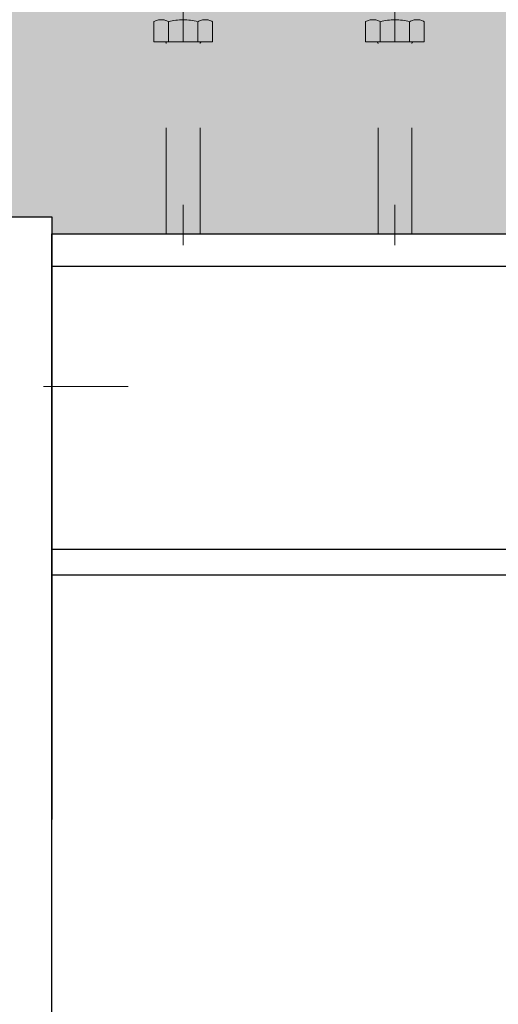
# Model space of a CAD drawing. Header units: millimetres. Extents: x -8.5 to 60.3, y 0 to 42.
# Tile 16 of 109: x 3.63 to 4.195, y 9.945 to 11.106. Entities that reach past the tile are written whole.
import ezdxf

# ---------------------------------------------------------------- set-up
doc = ezdxf.new("R2010")
doc.units = ezdxf.units.MM
doc.linetypes.add('DASHDOT', pattern=[1, 0.5, -0.25, 0, -0.25])
doc.linetypes.add('HIDDEN', pattern=[0.375, 0.25, -0.125])
doc.styles.add('Arial Narrow', font='ARIALN.TTF')
doc.dimstyles.new('Arch_Strakon_dimstyle', dxfattribs={"dimtxt": 11.25, "dimasz": 1, "dimexe": 1.25, "dimexo": 0.0625, "dimgap": 1, "dimtad": 0, "dimdec": 3, "dimzin": 12, "dimdsep": 46, "dimtxsty": 'Arial Narrow', "dimblk": 'Arrowhead_Tick', "dimsah": 1, "dimcen": 0, "dimse1": 1, "dimse2": 1, "dimclrd": 6, "dimclrt": 3, "dimazin": 0, "dimtfac": 1, "dimtdec": 4, "dimtmove": 0, "dimatfit": 3, "dimldrblk": 'NONE', "dimfxl": 1, "dimtvp": 1, "dimtolj": 1, "dimtzin": 0, "dimlwd": 13, "dimarcsym": 2})

# ---------------------------------------------------------------- blocks, each defined once
blk = doc.blocks.new('Arrowhead_Tick')
at = {"color": 0, "linetype": 'Continuous', "lineweight": -2, "ltscale": 0.5}
for p, q in [((0, 20), (0, -10)), ((-1, 0), (0, 0)), ((10, 0), (0, 0))]:
    blk.add_line(p, q, dxfattribs=at)
at = {"color": 2, "linetype": 'Continuous', "lineweight": 35, "ltscale": 0.5}
blk.add_line((4.42, 4.42), (-4.42, -4.42), dxfattribs=at)
blk = doc.blocks.new('*D28')
at = {"color": 6, "linetype": 'Continuous', "lineweight": 13}
blk.add_line((23.0661, 9.6636), (23.0661, 10.8436), dxfattribs=at)
at = {"layer": 'Defpoints', "color": 0}
for p in [(3.6684, 10.8536), (23.0661, 10.8536), (3.6684, 9.6536)]:
    blk.add_point(p, dxfattribs=at)
at = {"color": 6, "lineweight": 13, "xscale": 0.01, "yscale": 0.01, "zscale": 0.01}
for p, rotation in [((23.0661, 10.8536), 90), ((23.0661, 9.6536), 270)]:
    blk.add_blockref('Arrowhead_Tick', p, dxfattribs=dict(at, rotation=rotation))
at = {"color": 2, "lineweight": -2, "insert": (22.9357, 10.2536), "char_height": 0.1575, "attachment_point": 5, "rotation": 90, "style": 'Arial Narrow'}
blk.add_mtext('\\A1;600', dxfattribs=at)
blk = doc.blocks.new('_None')
blk = doc.blocks.new('*D258')
at = {"color": 6, "linetype": 'Continuous', "lineweight": 13}
blk.add_line((3.6784, 11.5414), (3.8134, 11.5414), dxfattribs=at)
at = {"layer": 'Defpoints', "color": 0}
for p in [(3.8234, 11.5414), (3.8234, 11.1163), (3.6684, 10.8736)]:
    blk.add_point(p, dxfattribs=at)
at = {"color": 6, "lineweight": 13, "xscale": 0.01, "yscale": 0.01, "zscale": 0.01}
blk.add_blockref('Arrowhead_Tick', (3.8234, 11.5414), dxfattribs=at)
at = {"color": 6, "lineweight": 13, "xscale": 0.01, "yscale": 0.01, "zscale": 0.01, "rotation": 180}
blk.add_blockref('Arrowhead_Tick', (3.6684, 11.5414), dxfattribs=at)
at = {"color": 3, "lineweight": 35, "insert": (3.7459, 11.6552), "char_height": 0.125, "attachment_point": 5, "style": 'Arial Narrow'}
blk.add_mtext('\\A1;78', dxfattribs=at)

msp = doc.modelspace()

# ---------------------------------------------------------------- hatches: boundary and pattern name
at = {"true_color": 0xceffce}
msp.add_hatch(color=254, dxfattribs=at).paths.add_polyline_path([(36.903281, 11.213589), (36.803281, 10.853589), (14.778382, 10.853589), (14.778382, 10.873589), (14.698382, 10.873589), (14.698382, 10.853589), (14.058382, 10.853589), (14.058382, 10.873589), (13.978382, 10.873589), (13.978382, 10.853589), (3.668384, 10.853589), (3.668384, 10.873589), (3.618384, 10.873589), (3.618384, 10.853589), (3.078384, 10.853589), (3.078384, 11.213589)])

# ---------------------------------------------------------------- linework, layer by layer
at = {"color": 6, "linetype": 'HIDDEN', "lineweight": 13, "ltscale": 0.5}
for p, q in [((3.823384, 11.116341), (3.823384, 11.080341)), ((4.073384, 11.116341), (4.073384, 11.080341)), ((3.788743, 11.080341), (3.788743, 11.10402)), ((3.806063, 11.10402), (3.806063, 11.080341)), ((3.840704, 11.080341), (3.840704, 11.104005)), ((3.858025, 11.080341), (3.858025, 11.104005)), ((4.038743, 11.080341), (4.038743, 11.10402)), ((4.056063, 11.10402), (4.056063, 11.080341)), ((4.090704, 11.080341), (4.090704, 11.104005)), ((4.108025, 11.080341), (4.108025, 11.104005)), ((3.858025, 11.080341), (3.788743, 11.080341)), ((3.845384, 11.080341), (3.801384, 11.080341)), ((3.803384, 10.853589), (3.803384, 11.078341)), ((3.843384, 10.853589), (3.843384, 11.078341)), ((4.108025, 11.080341), (4.038743, 11.080341)), ((4.095384, 11.080341), (4.051384, 11.080341)), ((4.053384, 10.853589), (4.053384, 11.078341)), ((4.093384, 10.853589), (4.093384, 11.078341)), ((3.803384, 10.853589), (3.803384, 10.887808)), ((3.823384, 10.853589), (3.823384, 10.887808)), ((3.823384, 10.887808), (3.823384, 10.840341)), ((3.843384, 10.853589), (3.843384, 10.887808)), ((4.053384, 10.853589), (4.053384, 10.887808)), ((4.073384, 10.853589), (4.073384, 10.887808)), ((4.073384, 10.887808), (4.073384, 10.840341)), ((4.093384, 10.853589), (4.093384, 10.887808)), ((3.843384, 10.853589), (3.803384, 10.853589)), ((4.093384, 10.853589), (4.053384, 10.853589))]:
    msp.add_line(p, q, dxfattribs=at)
at = {"color": 3, "linetype": 'Continuous', "lineweight": 25}
for p, q in [((3.618384, 10.873589), (3.668384, 10.873589)), ((3.668384, 10.873589), (3.668384, 10.853589)), ((3.668384, 10.853589), (3.668384, 10.16274)), ((3.668384, 10.853589), (13.978382, 10.853589)), ((3.668384, 9.653589), (3.668384, 10.853589)), ((3.668384, 10.815589), (13.978382, 10.815589)), ((3.668384, 10.481589), (4.668384, 10.481589)), ((3.668384, 10.451589), (4.668384, 10.451589))]:
    msp.add_line(p, q, dxfattribs=at)
at = {"color": 9, "linetype": 'DASHDOT', "lineweight": 0, "ltscale": 0.5}
msp.add_line((3.058384, 10.673589), (3.758465, 10.673589), dxfattribs=at)
at = {"color": 6, "linetype": 'HIDDEN', "lineweight": 13, "ltscale": 0.5}
for centre, radius, start, end in [((3.797403, 11.089021), 0.01732, 59.99927, 120.000728), ((3.823384, 11.03942), 0.066867, 74.987632, 105.009015), ((3.849364, 11.089021), 0.017307, 59.974265, 120.025735), ((4.047403, 11.089021), 0.01732, 59.99927, 120.000728), ((4.073384, 11.03942), 0.066867, 74.987632, 105.009015), ((4.099364, 11.089021), 0.017307, 59.974265, 120.025735), ((3.801384, 11.078341), 0.002, 0, 90.000019), ((3.845384, 11.078341), 0.002, 90, 180), ((4.051384, 11.078341), 0.002, 0, 90.000019), ((4.095384, 11.078341), 0.002, 90, 180)]:
    msp.add_arc(centre, radius, start, end, dxfattribs=at)

# ---------------------------------------------------------------- dimensions: what is measured, and where the dimension line sits
at = {"lineweight": 35}
dim = msp.add_linear_dim(base=(3.823384, 11.541397), p1=(3.668384, 10.873589), p2=(3.823384, 11.116341), text='78', dimstyle='Arch_Strakon_dimstyle', override={"dimscale": 0.01, "dimtxt": 12.5, "dimasz": 1, "dimgap": 5, "dimtad": 1, "dimjust": 0, "dimtih": 0, "dimtoh": 0, "dimdec": 3, "dimdsep": 46, "dimtxsty": 'Arial Narrow', "dimclrd": 6, "dimclrt": 3, "dimtix": 1, "dimtofl": 255, "dimtmove": 0, "dimatfit": 2, "dimfxl": 0, "dimfxlon": 0, "dimtvp": 40, "dimlwd": 13}, dxfattribs=at)
dim.commit()
dim.dimension.update_dxf_attribs({"geometry": '*D258', "text_midpoint": (3.745884, 11.541397), "dimtype": 160})
at = {"lineweight": -2}
dim = msp.add_linear_dim(base=(23.066082, 10.853589), p1=(3.668384, 9.653589), p2=(3.668384, 10.853589), angle=90, text='600', dimstyle='Arch_Strakon_dimstyle', override={"dimscale": 0.01, "dimtxt": 15.75, "dimasz": 1, "dimgap": 5, "dimtad": 1, "dimjust": 0, "dimtih": 0, "dimtoh": 0, "dimdec": 2, "dimdsep": 46, "dimtxsty": 'Arial Narrow', "dimclrd": 6, "dimclrt": 2, "dimtix": 1, "dimtofl": 255, "dimtmove": 0, "dimatfit": 2, "dimfxl": 0, "dimfxlon": 0, "dimtvp": 31.746032, "dimlwd": 13}, dxfattribs=at)
dim.commit()
dim.dimension.update_dxf_attribs({"geometry": '*D28', "text_midpoint": (23.066082, 10.253589), "dimtype": 160})

doc.saveas('drawing.dxf')
